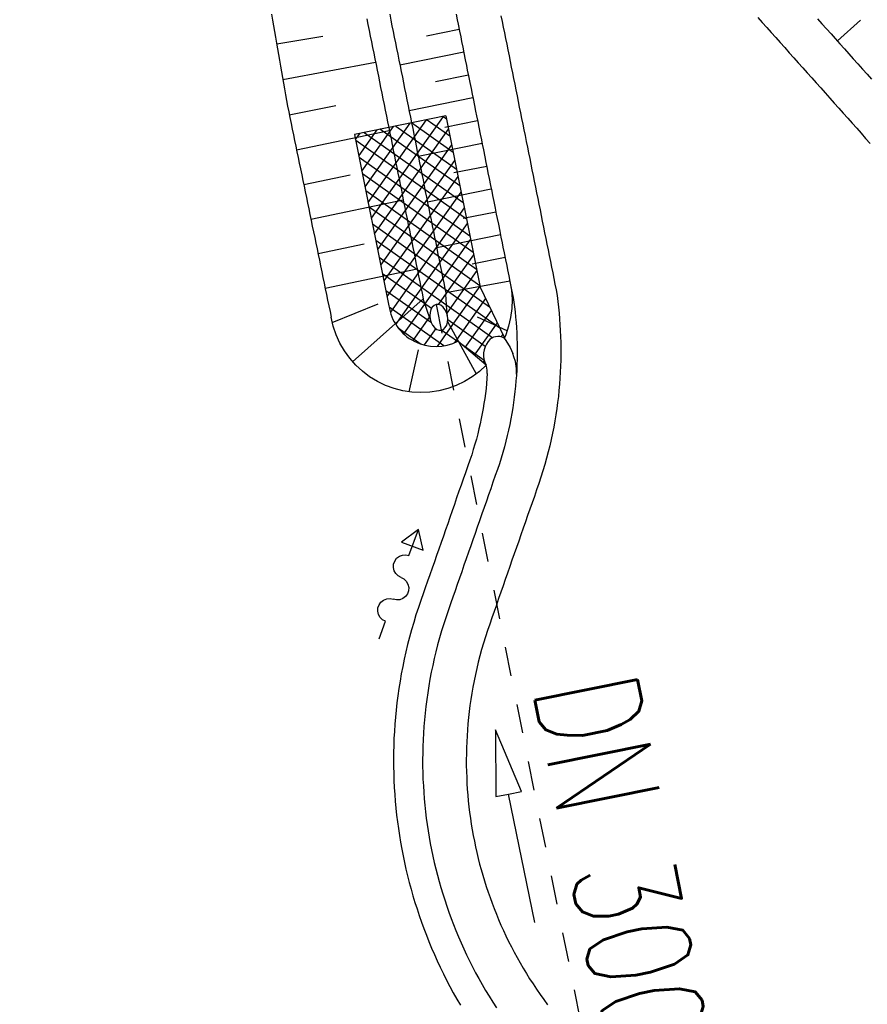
# Model space of a CAD drawing. Extents: x 447827 to 448299, y 438389 to 439851.
# Tile 40 of 116: x 447982 to 447997, y 439107 to 439124. Entities that reach past the tile are written whole.
import ezdxf

# ---------------------------------------------------------------- set-up
doc = ezdxf.new("R2010")
doc.units = 0
doc.header["$LTSCALE"] = 2
doc.header["$MEASUREMENT"] = 0
doc.linetypes.add('AUSGEZOGEN', pattern=[0])
doc.linetypes.add('STRICHLINIEX2', pattern=[0.5, 0.25, -0.25])
for name, color, linetype in [('DB-Weg-Boeschungen', 15, 'CONTINUOUS'), ('DB-Wege', 15, 'CONTINUOUS'), ('FBRTOP', 250, 'AUSGEZOGEN')]:
    doc.layers.add(name, color=color, linetype=linetype)
doc.styles.add('ROMANS', font='romans.shx', dxfattribs={"width": 0.8})

msp = doc.modelspace()

# ---------------------------------------------------------------- linework, layer by layer
at = {"layer": 'DB-Weg-Boeschungen', "linetype": 'Continuous'}
for p, q in [((447986.521, 439124.056), (447986.538, 439123.957)), ((447988.55, 439124.056), (447988.569, 439123.958)), ((447986.538, 439123.957), (447986.555, 439123.859)), ((447988.158, 439123.977), (447988.177, 439123.879)), ((447988.569, 439123.958), (447988.589, 439123.86)), ((447996.235, 439123.6), (447996.632, 439123.958)), ((447986.555, 439123.859), (447986.572, 439123.76)), ((447986.572, 439123.76), (447986.589, 439123.662)), ((447988.177, 439123.879), (447988.197, 439123.781)), ((447988.197, 439123.781), (447988.217, 439123.683)), ((447988.589, 439123.86), (447988.609, 439123.762)), ((447988.609, 439123.762), (447988.629, 439123.664)), ((447989.742, 439123.795), (447989.18, 439123.682)), ((447986.589, 439123.662), (447986.607, 439123.563)), ((447986.607, 439123.563), (447986.624, 439123.464)), ((447986.609, 439123.547), (447987.399, 439123.683)), ((447988.217, 439123.683), (447988.236, 439123.585)), ((447988.236, 439123.585), (447988.256, 439123.487)), ((447988.629, 439123.664), (447988.648, 439123.566)), ((447988.648, 439123.566), (447988.668, 439123.468)), ((447986.624, 439123.464), (447986.641, 439123.366)), ((447988.256, 439123.487), (447988.276, 439123.389)), ((447988.276, 439123.389), (447988.296, 439123.291)), ((447988.668, 439123.468), (447988.688, 439123.37)), ((447989.821, 439123.404), (447988.725, 439123.183)), ((447986.641, 439123.366), (447986.658, 439123.267)), ((447986.658, 439123.267), (447986.675, 439123.169)), ((447986.715, 439122.94), (447988.307, 439123.234)), ((447988.296, 439123.291), (447988.315, 439123.193)), ((447988.688, 439123.37), (447988.708, 439123.272)), ((447988.708, 439123.272), (447988.727, 439123.174)), ((447986.675, 439123.169), (447986.692, 439123.07)), ((447986.692, 439123.07), (447986.709, 439122.972)), ((447988.315, 439123.193), (447988.335, 439123.095)), ((447988.335, 439123.095), (447988.355, 439122.997)), ((447988.727, 439123.174), (447988.747, 439123.076)), ((447988.747, 439123.076), (447988.767, 439122.978)), ((447986.709, 439122.972), (447986.726, 439122.873)), ((447986.726, 439122.873), (447986.744, 439122.775)), ((447988.355, 439122.997), (447988.375, 439122.899)), ((447988.375, 439122.899), (447988.394, 439122.801)), ((447988.767, 439122.978), (447988.787, 439122.88)), ((447988.787, 439122.88), (447988.806, 439122.782)), ((447989.9, 439123.012), (447989.337, 439122.899)), ((447986.744, 439122.775), (447986.761, 439122.676)), ((447988.394, 439122.801), (447988.414, 439122.703)), ((447988.806, 439122.782), (447988.826, 439122.684)), ((447986.761, 439122.676), (447986.778, 439122.577)), ((447986.778, 439122.577), (447986.796, 439122.479)), ((447988.414, 439122.703), (447988.434, 439122.605)), ((447988.434, 439122.605), (447988.454, 439122.507)), ((447988.826, 439122.684), (447988.846, 439122.586)), ((447988.846, 439122.586), (447988.865, 439122.488)), ((447989.979, 439122.621), (447988.883, 439122.4)), ((447986.796, 439122.479), (447986.816, 439122.381)), ((447986.816, 439122.381), (447986.836, 439122.283)), ((447986.826, 439122.334), (447987.625, 439122.492)), ((447988.454, 439122.507), (447988.473, 439122.409)), ((447988.473, 439122.409), (447988.493, 439122.311)), ((447988.865, 439122.488), (447988.885, 439122.39)), ((447988.885, 439122.39), (447988.905, 439122.292)), ((447986.836, 439122.283), (447986.857, 439122.185)), ((447989.513, 439122.312), (447987.944, 439121.996)), ((447988.179, 439120.828), (447989.183, 439122.246)), ((447989.469, 439122.303), (447988.234, 439120.559)), ((447988.493, 439122.311), (447988.513, 439122.213)), ((447988.513, 439122.213), (447988.533, 439122.115)), ((447988.905, 439122.292), (447988.925, 439122.194)), ((447989.192, 439122.247), (447989.581, 439121.971)), ((447989.524, 439122.257), (447989.461, 439122.302)), ((447990.058, 439122.229), (447989.495, 439122.116)), ((447989.513, 439122.312), (447990.105, 439119.371)), ((447986.857, 439122.185), (447986.877, 439122.087)), ((447986.877, 439122.087), (447986.897, 439121.989)), ((447986.951, 439121.731), (447988.543, 439122.064)), ((447988.326, 439122.073), (447988.017, 439121.636)), ((447988.071, 439121.367), (447988.612, 439122.131)), ((447988.114, 439122.03), (447989.811, 439120.828)), ((447988.897, 439122.188), (447988.125, 439121.098)), ((447988.288, 439120.289), (447989.559, 439122.084)), ((447989.754, 439121.114), (447988.383, 439122.085)), ((447988.533, 439122.115), (447988.552, 439122.017)), ((447988.653, 439122.139), (447989.696, 439121.4)), ((447989.639, 439121.686), (447988.922, 439122.193)), ((447988.925, 439122.194), (447988.944, 439122.096)), ((447988.944, 439122.096), (447988.964, 439121.998)), ((447986.897, 439121.989), (447986.917, 439121.891)), ((447986.917, 439121.891), (447986.938, 439121.794)), ((447987.944, 439121.996), (447988.536, 439119.055)), ((447987.962, 439121.906), (447988.04, 439122.015)), ((447989.869, 439120.542), (447987.966, 439121.89)), ((447988.552, 439122.017), (447988.572, 439121.919)), ((447988.572, 439121.919), (447988.592, 439121.821)), ((447988.964, 439121.998), (447988.984, 439121.899)), ((447988.984, 439121.899), (447989.004, 439121.801)), ((447986.938, 439121.794), (447986.958, 439121.696)), ((447986.958, 439121.696), (447986.978, 439121.598)), ((447989.613, 439121.814), (447988.342, 439120.02)), ((447988.592, 439121.821), (447988.611, 439121.723)), ((447988.611, 439121.723), (447988.631, 439121.624)), ((447989.004, 439121.801), (447989.023, 439121.703)), ((447989.023, 439121.703), (447989.043, 439121.605)), ((447990.136, 439121.838), (447989.041, 439121.617)), ((447986.978, 439121.598), (447986.998, 439121.5)), ((447988.023, 439121.604), (447989.927, 439120.257)), ((447988.396, 439119.75), (447989.667, 439121.545)), ((447988.631, 439121.624), (447988.651, 439121.526)), ((447988.651, 439121.526), (447988.671, 439121.428)), ((447989.043, 439121.605), (447989.063, 439121.507)), ((447986.998, 439121.5), (447987.019, 439121.402)), ((447987.019, 439121.402), (447987.039, 439121.304)), ((447988.671, 439121.428), (447988.69, 439121.33)), ((447989.063, 439121.507), (447989.083, 439121.409)), ((447989.083, 439121.409), (447989.102, 439121.311)), ((447990.215, 439121.446), (447989.653, 439121.333)), ((447987.039, 439121.304), (447987.059, 439121.206)), ((447987.059, 439121.206), (447987.079, 439121.108)), ((447987.073, 439121.137), (447987.868, 439121.303)), ((447989.984, 439119.971), (447988.081, 439121.319)), ((447989.721, 439121.275), (447988.451, 439119.481)), ((447988.69, 439121.33), (447988.71, 439121.232)), ((447988.71, 439121.232), (447988.73, 439121.134)), ((447989.102, 439121.311), (447989.122, 439121.213)), ((447989.122, 439121.213), (447989.142, 439121.115)), ((447987.079, 439121.108), (447987.1, 439121.01)), ((447988.138, 439121.033), (447990.042, 439119.685)), ((447988.73, 439121.134), (447988.75, 439121.036)), ((447988.75, 439121.036), (447988.769, 439120.938)), ((447989.142, 439121.115), (447989.161, 439121.017)), ((447989.161, 439121.017), (447989.181, 439120.919)), ((447990.294, 439121.055), (447989.198, 439120.834)), ((447987.1, 439121.01), (447987.12, 439120.912)), ((447987.12, 439120.912), (447987.14, 439120.814)), ((447987.196, 439120.543), (447988.782, 439120.875)), ((447988.505, 439119.211), (447989.776, 439121.006)), ((447988.769, 439120.938), (447988.789, 439120.84)), ((447989.181, 439120.919), (447989.201, 439120.821)), ((447987.14, 439120.814), (447987.16, 439120.716)), ((447987.16, 439120.716), (447987.181, 439120.618)), ((447990.099, 439119.399), (447988.196, 439120.747)), ((447989.83, 439120.736), (447988.561, 439118.944)), ((447988.789, 439120.84), (447988.809, 439120.742)), ((447988.809, 439120.742), (447988.829, 439120.644)), ((447989.201, 439120.821), (447989.221, 439120.723)), ((447989.221, 439120.723), (447989.24, 439120.625)), ((447987.181, 439120.618), (447987.201, 439120.52)), ((447987.201, 439120.52), (447987.221, 439120.423)), ((447988.829, 439120.644), (447988.848, 439120.546)), ((447988.848, 439120.546), (447988.868, 439120.448)), ((447989.24, 439120.625), (447989.26, 439120.527)), ((447989.26, 439120.527), (447989.28, 439120.429)), ((447990.373, 439120.663), (447989.81, 439120.55)), ((447987.221, 439120.423), (447987.241, 439120.325)), ((447988.253, 439120.461), (447990.264, 439119.038)), ((447988.657, 439118.733), (447989.884, 439120.467)), ((447988.868, 439120.448), (447988.888, 439120.35)), ((447988.888, 439120.35), (447988.907, 439120.252)), ((447989.28, 439120.429), (447989.3, 439120.331)), ((447987.241, 439120.325), (447987.262, 439120.227)), ((447987.262, 439120.227), (447987.282, 439120.129)), ((447990.44, 439118.668), (447988.311, 439120.175)), ((447989.938, 439120.197), (447988.789, 439118.574)), ((447988.907, 439120.252), (447988.927, 439120.154)), ((447989.3, 439120.331), (447989.319, 439120.233)), ((447989.319, 439120.233), (447989.339, 439120.135)), ((447990.452, 439120.272), (447989.356, 439120.051)), ((447987.282, 439120.129), (447987.302, 439120.031)), ((447987.302, 439120.031), (447987.322, 439119.933)), ((447987.319, 439119.949), (447988.11, 439120.115)), ((447988.927, 439120.154), (447988.947, 439120.056)), ((447988.947, 439120.056), (447988.967, 439119.958)), ((447989.339, 439120.135), (447989.359, 439120.037)), ((447989.359, 439120.037), (447989.378, 439119.939)), ((447987.322, 439119.933), (447987.343, 439119.835)), ((447987.343, 439119.835), (447987.363, 439119.737)), ((447988.368, 439119.89), (447990.321, 439118.507)), ((447988.967, 439119.958), (447988.986, 439119.86)), ((447988.986, 439119.86), (447989.006, 439119.762)), ((447989.378, 439119.939), (447989.398, 439119.841)), ((447989.389, 439119.076), (447989.993, 439119.928)), ((447989.398, 439119.841), (447989.418, 439119.743)), ((447990.531, 439119.88), (447989.968, 439119.767)), ((447987.363, 439119.737), (447987.383, 439119.639)), ((447987.442, 439119.355), (447989.021, 439119.686)), ((447989.006, 439119.762), (447989.026, 439119.664)), ((447989.026, 439119.664), (447989.046, 439119.566)), ((447989.418, 439119.743), (447989.438, 439119.645)), ((447987.383, 439119.639), (447987.403, 439119.541)), ((447987.403, 439119.541), (447987.424, 439119.443)), ((447989.267, 439119.008), (447988.426, 439119.604)), ((447989.046, 439119.566), (447989.065, 439119.468)), ((447989.438, 439119.645), (447989.457, 439119.547)), ((447989.457, 439119.547), (447989.477, 439119.449)), ((447990.047, 439119.659), (447989.528, 439118.925)), ((447987.424, 439119.443), (447987.444, 439119.345)), ((447987.444, 439119.345), (447987.464, 439119.247)), ((447989.065, 439119.468), (447989.085, 439119.37)), ((447989.085, 439119.37), (447989.105, 439119.272)), ((447989.477, 439119.449), (447989.497, 439119.351)), ((447989.497, 439119.351), (447989.517, 439119.253)), ((447990.612, 439119.477), (447989.511, 439119.279)), ((447989.526, 439118.577), (447990.101, 439119.389)), ((447990.105, 439119.371), (447990.518, 439118.503)), ((447990.612, 439119.473), (447990.639, 439119.32)), ((447987.464, 439119.247), (447987.484, 439119.149)), ((447989.125, 439119.174), (447987.913, 439118.093)), ((447988.483, 439119.318), (447989.265, 439118.765)), ((447989.105, 439119.272), (447989.125, 439119.174)), ((447989.245, 439118.826), (447989.125, 439119.174)), ((447989.539, 439118.886), (447989.516, 439119.255)), ((447990.197, 439119.178), (447989.694, 439118.467)), ((447990.639, 439119.32), (447990.65, 439119.164)), ((447990.65, 439119.164), (447990.646, 439119.008)), ((447987.484, 439119.149), (447987.505, 439119.052)), ((447987.505, 439119.052), (447987.525, 439118.954)), ((447987.563, 439118.77), (447988.353, 439119.089)), ((447989.477, 439118.369), (447988.541, 439119.032)), ((447989.257, 439118.991), (447989.243, 439118.94)), ((447989.281, 439119.032), (447989.257, 439118.991)), ((447989.312, 439119.061), (447989.281, 439119.032)), ((447989.348, 439119.076), (447989.312, 439119.061)), ((447989.388, 439119.076), (447989.348, 439119.076)), ((447989.38, 439119.085), (447989.385, 439119.076)), ((447989.428, 439119.062), (447989.388, 439119.076)), ((447989.465, 439119.033), (447989.428, 439119.062)), ((447989.498, 439118.992), (447989.465, 439119.033)), ((447989.523, 439118.941), (447989.498, 439118.992)), ((447990.646, 439119.008), (447990.626, 439118.854)), ((447987.525, 439118.954), (447987.545, 439118.856)), ((447987.58, 439118.704), (447987.545, 439118.856)), ((447988.952, 439118.458), (447989.241, 439118.866)), ((447989.243, 439118.94), (447989.239, 439118.884)), ((447989.239, 439118.884), (447989.245, 439118.826)), ((447989.245, 439118.826), (447989.262, 439118.77)), ((447989.54, 439118.885), (447989.523, 439118.941)), ((447989.546, 439118.827), (447989.54, 439118.885)), ((447989.542, 439118.771), (447989.546, 439118.827)), ((447989.848, 439118.34), (447990.295, 439118.971)), ((447990.567, 439118.622), (447990.055, 439118.856)), ((447990.626, 439118.854), (447990.591, 439118.702)), ((447987.63, 439118.556), (447987.58, 439118.704)), ((447988.697, 439118.677), (447989.092, 439118.397)), ((447989.342, 439118.662), (447989.144, 439118.383)), ((447989.262, 439118.77), (447989.287, 439118.72)), ((447989.287, 439118.72), (447989.32, 439118.679)), ((447989.32, 439118.679), (447989.357, 439118.65)), ((447989.357, 439118.65), (447989.397, 439118.635)), ((447989.437, 439118.635), (447989.473, 439118.65)), ((447989.473, 439118.65), (447989.504, 439118.68)), ((447989.504, 439118.68), (447989.528, 439118.721)), ((447989.528, 439118.721), (447989.542, 439118.771)), ((447989.543, 439118.786), (447990.034, 439117.884)), ((447990.191, 439118.354), (447989.545, 439118.811)), ((447990.394, 439118.764), (447990.001, 439118.209)), ((447990.591, 439118.702), (447990.542, 439118.554)), ((447987.694, 439118.414), (447987.63, 439118.556)), ((447989.371, 439118.358), (447989.526, 439118.577)), ((447989.397, 439118.635), (447989.437, 439118.635)), ((447989.444, 439118.638), (447989.581, 439118.541)), ((447989.581, 439118.541), (447989.714, 439118.447)), ((447990.465, 439118.519), (447990.493, 439118.557)), ((447990.515, 439118.497), (447990.546, 439118.456)), ((447990.542, 439118.554), (447990.518, 439118.503)), ((447987.772, 439118.279), (447987.694, 439118.414)), ((447989.694, 439118.467), (447989.663, 439118.424)), ((447990.205, 439118.035), (447989.721, 439118.449)), ((447989.77, 439118.407), (447990.173, 439118.122)), ((447990.546, 439118.456), (447990.617, 439118.337)), ((447990.617, 439118.337), (447990.661, 439118.238)), ((447987.863, 439118.153), (447987.772, 439118.279)), ((447987.966, 439118.036), (447987.863, 439118.153)), ((447988.883, 439117.577), (447989.042, 439118.296)), ((447990.683, 439118.18), (447990.661, 439118.238)), ((447990.708, 439118.098), (447990.683, 439118.18)), ((447988.08, 439117.93), (447987.966, 439118.036)), ((447990.205, 439118.035), (447990.09, 439117.929)), ((447990.153, 439118.078), (447990.175, 439118.109)), ((447990.219, 439117.989), (447990.205, 439118.035)), ((447990.225, 439117.941), (447990.219, 439117.989)), ((447990.726, 439117.977), (447990.708, 439118.098)), ((447990.725, 439117.878), (447990.726, 439117.977)), ((447988.205, 439117.836), (447988.08, 439117.93)), ((447988.338, 439117.755), (447988.205, 439117.836)), ((447989.966, 439117.835), (447989.833, 439117.754)), ((447990.09, 439117.929), (447989.966, 439117.835)), ((447990.219, 439117.808), (447990.211, 439117.723)), ((447990.225, 439117.893), (447990.219, 439117.808)), ((447990.225, 439117.893), (447990.225, 439117.941)), ((447988.478, 439117.687), (447988.338, 439117.755)), ((447988.624, 439117.634), (447988.478, 439117.687)), ((447989.692, 439117.686), (447989.546, 439117.633)), ((447989.833, 439117.754), (447989.692, 439117.686)), ((447990.203, 439117.637), (447990.192, 439117.551)), ((447990.211, 439117.723), (447990.203, 439117.637)), ((447988.775, 439117.595), (447988.624, 439117.634)), ((447988.929, 439117.572), (447988.775, 439117.595)), ((447989.085, 439117.564), (447988.929, 439117.572)), ((447989.241, 439117.572), (447989.085, 439117.564)), ((447989.395, 439117.595), (447989.241, 439117.572)), ((447989.546, 439117.633), (447989.395, 439117.595)), ((447990.181, 439117.465), (447990.168, 439117.379)), ((447990.192, 439117.551), (447990.181, 439117.465)), ((447990.168, 439117.379), (447990.153, 439117.292)), ((447990.138, 439117.205), (447990.121, 439117.118)), ((447990.153, 439117.292), (447990.138, 439117.205)), ((447990.102, 439117.03), (447990.082, 439116.942)), ((447990.121, 439117.118), (447990.102, 439117.03)), ((447990.06, 439116.854), (447990.037, 439116.766)), ((447990.082, 439116.942), (447990.06, 439116.854)), ((447990.012, 439116.677), (447989.985, 439116.588)), ((447990.037, 439116.766), (447990.012, 439116.677)), ((447989.957, 439116.498), (447989.926, 439116.405)), ((447989.985, 439116.588), (447989.957, 439116.498)), ((447989.891, 439116.305), (447989.851, 439116.19)), ((447989.926, 439116.405), (447989.891, 439116.305)), ((447989.851, 439116.19), (447989.811, 439116.076)), ((447989.776, 439115.976), (447989.739, 439115.87)), ((447989.811, 439116.076), (447989.776, 439115.976)), ((447989.739, 439115.87), (447989.699, 439115.756)), ((447989.66, 439115.645), (447989.621, 439115.533)), ((447989.699, 439115.756), (447989.66, 439115.645)), ((447989.621, 439115.533), (447989.583, 439115.423)), ((447989.545, 439115.314), (447989.507, 439115.207)), ((447989.583, 439115.423), (447989.545, 439115.314)), ((447989.042, 439115.216), (447988.75, 439114.995)), ((447988.88, 439114.768), (447989.042, 439115.216)), ((447989.122, 439114.861), (447989.042, 439115.216)), ((447989.471, 439115.103), (447989.431, 439114.989)), ((447989.507, 439115.207), (447989.471, 439115.103)), ((447988.75, 439114.995), (447989.122, 439114.861)), ((447989.431, 439114.989), (447989.392, 439114.877)), ((447988.715, 439114.755), (447988.768, 439114.775)), ((447988.768, 439114.775), (447988.824, 439114.78)), ((447988.824, 439114.78), (447988.88, 439114.768)), ((447989.354, 439114.769), (447989.316, 439114.659)), ((447989.392, 439114.877), (447989.354, 439114.769)), ((447988.613, 439114.564), (447988.616, 439114.62)), ((447988.616, 439114.62), (447988.636, 439114.674)), ((447988.636, 439114.674), (447988.669, 439114.72)), ((447988.669, 439114.72), (447988.715, 439114.755)), ((447989.316, 439114.659), (447989.277, 439114.549)), ((447988.626, 439114.508), (447988.613, 439114.564)), ((447988.654, 439114.458), (447988.626, 439114.508)), ((447988.694, 439114.419), (447988.654, 439114.458)), ((447989.239, 439114.439), (447989.2, 439114.327)), ((447989.277, 439114.549), (447989.239, 439114.439)), ((447988.745, 439114.392), (447988.694, 439114.419)), ((447988.745, 439114.392), (447988.795, 439114.366)), ((447988.795, 439114.366), (447988.835, 439114.326)), ((447988.835, 439114.326), (447988.863, 439114.277)), ((447988.863, 439114.277), (447988.876, 439114.222)), ((447989.2, 439114.327), (447989.16, 439114.214)), ((447988.854, 439114.112), (447988.821, 439114.066)), ((447988.873, 439114.165), (447988.854, 439114.112)), ((447988.876, 439114.222), (447988.873, 439114.165)), ((447989.13, 439114.126), (447989.085, 439113.998)), ((447989.16, 439114.214), (447989.13, 439114.126)), ((447988.347, 439113.868), (447988.366, 439113.922)), ((447988.366, 439113.922), (447988.4, 439113.968)), ((447988.4, 439113.968), (447988.445, 439114.003)), ((447988.445, 439114.003), (447988.498, 439114.023)), ((447988.498, 439114.023), (447988.555, 439114.028)), ((447988.555, 439114.028), (447988.611, 439114.017)), ((447988.667, 439114.005), (447988.611, 439114.017)), ((447988.723, 439114.01), (447988.667, 439114.005)), ((447988.776, 439114.031), (447988.723, 439114.01)), ((447988.821, 439114.066), (447988.776, 439114.031)), ((447989.085, 439113.998), (447989.043, 439113.876)), ((447988.343, 439113.811), (447988.347, 439113.868)), ((447988.356, 439113.756), (447988.343, 439113.811)), ((447988.384, 439113.706), (447988.356, 439113.756)), ((447989.001, 439113.749), (447988.962, 439113.62)), ((447989.043, 439113.876), (447989.001, 439113.749)), ((447988.471, 439113.637), (447988.362, 439113.335)), ((447988.425, 439113.666), (447988.384, 439113.706)), ((447988.475, 439113.639), (447988.425, 439113.666)), ((447988.962, 439113.62), (447988.925, 439113.493)), ((447988.925, 439113.493), (447988.89, 439113.366)), ((447988.89, 439113.366), (447988.857, 439113.239)), ((447988.827, 439113.113), (447988.799, 439112.987)), ((447988.857, 439113.239), (447988.827, 439113.113)), ((447988.799, 439112.987), (447988.773, 439112.861)), ((447988.749, 439112.736), (447988.727, 439112.611)), ((447988.773, 439112.861), (447988.749, 439112.736)), ((447988.727, 439112.611), (447988.708, 439112.487)), ((447988.708, 439112.487), (447988.69, 439112.363)), ((447988.674, 439112.24), (447988.66, 439112.117)), ((447988.69, 439112.363), (447988.674, 439112.24)), ((447988.66, 439112.117), (447988.648, 439111.994)), ((447988.648, 439111.994), (447988.638, 439111.872)), ((447988.63, 439111.75), (447988.623, 439111.629)), ((447988.638, 439111.872), (447988.63, 439111.75)), ((447990.365, 439111.777), (447990.37, 439110.63)), ((447990.81, 439110.72), (447990.365, 439111.777)), ((447988.623, 439111.629), (447988.619, 439111.507)), ((447988.616, 439111.387), (447988.615, 439111.267)), ((447988.619, 439111.507), (447988.616, 439111.387)), ((447988.615, 439111.267), (447988.615, 439111.146)), ((447988.615, 439111.146), (447988.618, 439111.026)), ((447988.618, 439111.026), (447988.622, 439110.907)), ((447988.622, 439110.907), (447988.628, 439110.788)), ((447988.628, 439110.788), (447988.635, 439110.669)), ((447990.59, 439110.675), (447990.81, 439110.72)), ((447988.635, 439110.669), (447988.644, 439110.551)), ((447988.644, 439110.551), (447988.655, 439110.433)), ((447990.37, 439110.63), (447990.59, 439110.675)), ((447991.04, 439108.47), (447990.59, 439110.675)), ((447988.655, 439110.433), (447988.668, 439110.315)), ((447988.668, 439110.315), (447988.682, 439110.198)), ((447988.682, 439110.198), (447988.698, 439110.081)), ((447988.698, 439110.081), (447988.716, 439109.965)), ((447988.716, 439109.965), (447988.735, 439109.848)), ((447988.735, 439109.848), (447988.756, 439109.731)), ((447988.756, 439109.731), (447988.779, 439109.616)), ((447988.779, 439109.616), (447988.803, 439109.501)), ((447988.803, 439109.501), (447988.828, 439109.386)), ((447988.828, 439109.386), (447988.856, 439109.272)), ((447988.856, 439109.272), (447988.885, 439109.157)), ((447988.885, 439109.157), (447988.916, 439109.042)), ((447988.916, 439109.042), (447988.948, 439108.929)), ((447988.948, 439108.929), (447988.983, 439108.816)), ((447988.983, 439108.816), (447989.019, 439108.702)), ((447989.019, 439108.702), (447989.056, 439108.59)), ((447989.056, 439108.59), (447989.095, 439108.478)), ((447989.095, 439108.478), (447989.136, 439108.366)), ((447989.136, 439108.366), (447989.179, 439108.254)), ((447989.179, 439108.254), (447989.223, 439108.143)), ((447989.223, 439108.143), (447989.269, 439108.032)), ((447989.269, 439108.032), (447989.317, 439107.921)), ((447989.317, 439107.921), (447989.366, 439107.811)), ((447989.366, 439107.811), (447989.418, 439107.701)), ((447989.418, 439107.701), (447989.471, 439107.591)), ((447989.471, 439107.591), (447989.526, 439107.482)), ((447989.526, 439107.482), (447989.583, 439107.374)), ((447989.583, 439107.374), (447989.642, 439107.265)), ((447989.642, 439107.265), (447989.703, 439107.157)), ((447989.703, 439107.157), (447989.765, 439107.049))]:
    msp.add_line(p, q, dxfattribs=at)
at = {"layer": 'DB-Weg-Boeschungen', "linetype": 'STRICHLINIEX2'}
msp.add_line((447989.348, 439119.076), (447992.546, 439103.19), dxfattribs=at)
at = {"layer": 'DB-Weg-Boeschungen', "linetype": 'Continuous'}
for centre, major_axis, start_param, end_param in [((447989.342, 439119.17), (-0.576, 0.576), 0.927253, 2.839482), ((447990.407, 439118.324), (-0.144, 0.144), -1.347402, 0.161287), ((447990.536, 439118.211), (-0.266, 0.266), 0.118931, 1.274119)]:
    msp.add_ellipse(centre, major_axis=major_axis, ratio=1, start_param=start_param, end_param=end_param, dxfattribs=at)
at = {"layer": 'DB-Wege', "linetype": 'Continuous'}
for p, q in [((447989.689, 439124.058), (447989.709, 439123.962)), ((447989.709, 439123.962), (447989.724, 439123.885)), ((447990.46, 439124.033), (447990.479, 439123.935)), ((447990.479, 439123.935), (447990.499, 439123.837)), ((447994.87, 439124.003), (447994.947, 439123.916)), ((447994.947, 439123.916), (447995.024, 439123.83)), ((447995.895, 439123.98), (447995.971, 439123.895)), ((447995.971, 439123.895), (447996.049, 439123.808)), ((447989.724, 439123.885), (447989.748, 439123.765)), ((447989.748, 439123.765), (447989.768, 439123.667)), ((447990.499, 439123.837), (447990.519, 439123.739)), ((447990.519, 439123.739), (447990.538, 439123.641)), ((447995.024, 439123.83), (447995.101, 439123.743)), ((447995.101, 439123.743), (447995.178, 439123.657)), ((447996.049, 439123.808), (447996.127, 439123.72)), ((447996.127, 439123.72), (447996.199, 439123.64)), ((447989.768, 439123.667), (447989.783, 439123.591)), ((447989.783, 439123.591), (447989.803, 439123.493)), ((447990.538, 439123.641), (447990.558, 439123.543)), ((447995.178, 439123.657), (447995.256, 439123.57)), ((447995.256, 439123.57), (447995.333, 439123.484)), ((447996.199, 439123.64), (447996.278, 439123.551)), ((447996.278, 439123.551), (447996.356, 439123.464)), ((447989.803, 439123.493), (447989.823, 439123.395)), ((447989.823, 439123.395), (447989.847, 439123.276)), ((447990.558, 439123.543), (447990.578, 439123.445)), ((447990.578, 439123.445), (447990.598, 439123.346)), ((447995.333, 439123.484), (447995.41, 439123.397)), ((447995.41, 439123.397), (447995.487, 439123.311)), ((447996.356, 439123.464), (447996.433, 439123.377)), ((447989.847, 439123.276), (447989.867, 439123.178)), ((447990.598, 439123.346), (447990.617, 439123.248)), ((447990.617, 439123.248), (447990.637, 439123.15)), ((447995.487, 439123.311), (447995.564, 439123.224)), ((447995.564, 439123.224), (447995.641, 439123.138)), ((447996.433, 439123.377), (447996.509, 439123.292)), ((447996.509, 439123.292), (447996.587, 439123.205)), ((447989.867, 439123.178), (447989.882, 439123.1)), ((447989.882, 439123.1), (447989.902, 439123.002)), ((447990.637, 439123.15), (447990.657, 439123.052)), ((447990.657, 439123.052), (447990.677, 439122.954)), ((447995.641, 439123.138), (447995.718, 439123.051)), ((447995.718, 439123.051), (447995.796, 439122.965)), ((447996.587, 439123.205), (447996.666, 439123.115)), ((447996.666, 439123.115), (447996.745, 439123.027)), ((447989.902, 439123.002), (447989.926, 439122.884)), ((447989.926, 439122.884), (447989.946, 439122.785)), ((447990.677, 439122.954), (447990.696, 439122.856)), ((447995.796, 439122.965), (447995.873, 439122.878)), ((447995.873, 439122.878), (447995.95, 439122.792)), ((447996.745, 439123.027), (447996.82, 439122.944)), ((447989.946, 439122.785), (447989.965, 439122.688)), ((447990.696, 439122.856), (447990.716, 439122.758)), ((447990.716, 439122.758), (447990.736, 439122.66)), ((447995.95, 439122.792), (447996.027, 439122.706)), ((447996.027, 439122.706), (447996.104, 439122.619)), ((447989.965, 439122.688), (447989.981, 439122.61)), ((447989.981, 439122.61), (447990.005, 439122.49)), ((447990.736, 439122.66), (447990.756, 439122.562)), ((447990.756, 439122.562), (447990.775, 439122.464)), ((447996.104, 439122.619), (447996.181, 439122.533)), ((447990.005, 439122.49), (447990.025, 439122.392)), ((447990.025, 439122.392), (447990.04, 439122.316)), ((447990.775, 439122.464), (447990.795, 439122.366)), ((447990.795, 439122.366), (447990.815, 439122.268)), ((447996.181, 439122.533), (447996.259, 439122.446)), ((447996.259, 439122.446), (447996.336, 439122.36)), ((447990.04, 439122.316), (447990.06, 439122.218)), ((447990.06, 439122.218), (447990.08, 439122.12)), ((447990.815, 439122.268), (447990.835, 439122.17)), ((447996.336, 439122.36), (447996.413, 439122.273)), ((447996.413, 439122.273), (447996.49, 439122.187)), ((447990.08, 439122.12), (447990.104, 439122)), ((447990.835, 439122.17), (447990.854, 439122.072)), ((447990.854, 439122.072), (447990.874, 439121.974)), ((447996.49, 439122.187), (447996.567, 439122.1)), ((447996.567, 439122.1), (447996.644, 439122.014)), ((447990.104, 439122), (447990.124, 439121.902)), ((447990.124, 439121.902), (447990.139, 439121.826)), ((447990.874, 439121.974), (447990.894, 439121.876)), ((447990.894, 439121.876), (447990.913, 439121.778)), ((447996.644, 439122.014), (447996.721, 439121.927)), ((447996.721, 439121.927), (447996.799, 439121.841)), ((447990.139, 439121.826), (447990.158, 439121.728)), ((447990.158, 439121.728), (447990.183, 439121.608)), ((447990.913, 439121.778), (447990.933, 439121.68)), ((447990.183, 439121.608), (447990.202, 439121.511)), ((447990.933, 439121.68), (447990.953, 439121.582)), ((447990.953, 439121.582), (447990.973, 439121.484)), ((447990.202, 439121.511), (447990.222, 439121.411)), ((447990.222, 439121.411), (447990.237, 439121.336)), ((447990.973, 439121.484), (447990.992, 439121.386)), ((447990.992, 439121.386), (447991.012, 439121.288)), ((447990.237, 439121.336), (447990.257, 439121.238)), ((447990.257, 439121.238), (447990.281, 439121.117)), ((447991.012, 439121.288), (447991.032, 439121.19)), ((447991.032, 439121.19), (447991.052, 439121.092)), ((447990.281, 439121.117), (447990.301, 439121.02)), ((447990.301, 439121.02), (447990.316, 439120.944)), ((447991.052, 439121.092), (447991.071, 439120.994)), ((447990.316, 439120.944), (447990.336, 439120.846)), ((447990.336, 439120.846), (447990.36, 439120.727)), ((447991.071, 439120.994), (447991.091, 439120.896)), ((447991.091, 439120.896), (447991.111, 439120.798)), ((447990.36, 439120.727), (447990.38, 439120.628)), ((447991.111, 439120.798), (447991.131, 439120.7)), ((447991.131, 439120.7), (447991.15, 439120.602)), ((447990.38, 439120.628), (447990.395, 439120.552)), ((447990.395, 439120.552), (447990.415, 439120.454)), ((447991.15, 439120.602), (447991.17, 439120.504)), ((447990.415, 439120.454), (447990.439, 439120.334)), ((447991.17, 439120.504), (447991.19, 439120.406)), ((447991.19, 439120.406), (447991.21, 439120.307)), ((447990.439, 439120.334), (447990.459, 439120.234)), ((447990.459, 439120.234), (447990.479, 439120.136)), ((447991.21, 439120.307), (447991.229, 439120.209)), ((447991.229, 439120.209), (447991.249, 439120.111)), ((447990.479, 439120.136), (447990.494, 439120.061)), ((447990.494, 439120.061), (447990.514, 439119.963)), ((447991.249, 439120.111), (447991.269, 439120.013)), ((447991.269, 439120.013), (447991.288, 439119.915)), ((447990.514, 439119.963), (447990.538, 439119.842)), ((447990.538, 439119.842), (447990.558, 439119.744)), ((447991.288, 439119.915), (447991.308, 439119.817)), ((447990.558, 439119.744), (447990.573, 439119.669)), ((447990.573, 439119.669), (447990.593, 439119.571)), ((447991.308, 439119.817), (447991.328, 439119.719)), ((447991.328, 439119.719), (447991.348, 439119.621)), ((447990.593, 439119.571), (447990.612, 439119.473)), ((447991.348, 439119.621), (447991.367, 439119.523)), ((447991.367, 439119.523), (447991.387, 439119.425)), ((447990.612, 439119.473), (447990.636, 439119.355)), ((447990.636, 439119.355), (447990.651, 439119.279)), ((447991.387, 439119.425), (447991.406, 439119.327)), ((447991.406, 439119.327), (447991.423, 439119.228)), ((447990.651, 439119.279), (447990.668, 439119.194)), ((447990.668, 439119.194), (447990.681, 439119.119)), ((447991.423, 439119.228), (447991.436, 439119.129)), ((447990.681, 439119.119), (447990.691, 439119.037)), ((447990.691, 439119.037), (447990.702, 439118.948)), ((447991.436, 439119.129), (447991.447, 439119.029)), ((447991.447, 439119.029), (447991.457, 439118.929)), ((447990.702, 439118.948), (447990.711, 439118.859)), ((447990.711, 439118.859), (447990.718, 439118.77)), ((447991.457, 439118.929), (447991.466, 439118.829)), ((447991.466, 439118.829), (447991.473, 439118.728)), ((447990.718, 439118.77), (447990.725, 439118.68)), ((447990.725, 439118.68), (447990.73, 439118.59)), ((447991.473, 439118.728), (447991.479, 439118.628)), ((447990.73, 439118.59), (447990.734, 439118.499)), ((447990.734, 439118.499), (447990.736, 439118.409)), ((447991.479, 439118.628), (447991.483, 439118.526)), ((447991.483, 439118.526), (447991.486, 439118.425)), ((447990.736, 439118.409), (447990.738, 439118.318)), ((447990.738, 439118.318), (447990.738, 439118.227)), ((447991.486, 439118.425), (447991.488, 439118.323)), ((447991.488, 439118.323), (447991.488, 439118.221)), ((447990.738, 439118.227), (447990.736, 439118.136)), ((447991.488, 439118.221), (447991.486, 439118.119)), ((447990.734, 439118.044), (447990.73, 439117.952)), ((447990.736, 439118.136), (447990.734, 439118.044)), ((447991.483, 439118.016), (447991.479, 439117.913)), ((447991.486, 439118.119), (447991.483, 439118.016)), ((447990.724, 439117.86), (447990.717, 439117.768)), ((447990.73, 439117.952), (447990.724, 439117.86)), ((447991.473, 439117.81), (447991.465, 439117.707)), ((447991.479, 439117.913), (447991.473, 439117.81)), ((447990.709, 439117.675), (447990.699, 439117.582)), ((447990.717, 439117.768), (447990.709, 439117.675)), ((447991.465, 439117.707), (447991.456, 439117.603)), ((447990.688, 439117.488), (447990.676, 439117.395)), ((447990.699, 439117.582), (447990.688, 439117.488)), ((447991.445, 439117.499), (447991.432, 439117.394)), ((447991.456, 439117.603), (447991.445, 439117.499)), ((447990.662, 439117.301), (447990.646, 439117.207)), ((447990.676, 439117.395), (447990.662, 439117.301)), ((447991.432, 439117.394), (447991.418, 439117.289)), ((447990.646, 439117.207), (447990.629, 439117.112)), ((447991.403, 439117.184), (447991.385, 439117.079)), ((447991.418, 439117.289), (447991.403, 439117.184)), ((447990.61, 439117.018), (447990.59, 439116.922)), ((447990.629, 439117.112), (447990.61, 439117.018)), ((447991.366, 439116.973), (447991.345, 439116.867)), ((447991.385, 439117.079), (447991.366, 439116.973)), ((447990.568, 439116.827), (447990.544, 439116.731)), ((447990.59, 439116.922), (447990.568, 439116.827)), ((447991.345, 439116.867), (447991.322, 439116.76)), ((447990.519, 439116.635), (447990.492, 439116.538)), ((447990.544, 439116.731), (447990.519, 439116.635)), ((447991.298, 439116.653), (447991.271, 439116.546)), ((447991.322, 439116.76), (447991.298, 439116.653)), ((447990.492, 439116.538), (447990.463, 439116.441)), ((447991.271, 439116.546), (447991.243, 439116.438)), ((447990.432, 439116.344), (447990.399, 439116.245)), ((447990.463, 439116.441), (447990.432, 439116.344)), ((447991.213, 439116.33), (447991.18, 439116.221)), ((447991.243, 439116.438), (447991.213, 439116.33)), ((447990.363, 439116.14), (447990.323, 439116.025)), ((447990.399, 439116.245), (447990.363, 439116.14)), ((447991.18, 439116.221), (447991.146, 439116.112)), ((447990.323, 439116.025), (447990.284, 439115.913)), ((447991.109, 439116.003), (447991.071, 439115.893)), ((447991.146, 439116.112), (447991.109, 439116.003)), ((447990.247, 439115.807), (447990.209, 439115.7)), ((447990.284, 439115.913), (447990.247, 439115.807)), ((447991.033, 439115.784), (447990.995, 439115.674)), ((447991.071, 439115.893), (447991.033, 439115.784)), ((447990.209, 439115.7), (447990.171, 439115.59)), ((447990.995, 439115.674), (447990.956, 439115.564)), ((447990.133, 439115.482), (447990.093, 439115.366)), ((447990.171, 439115.59), (447990.133, 439115.482)), ((447990.918, 439115.454), (447990.88, 439115.345)), ((447990.956, 439115.564), (447990.918, 439115.454)), ((447990.093, 439115.366), (447990.054, 439115.257)), ((447990.88, 439115.345), (447990.841, 439115.235)), ((447990.016, 439115.147), (447989.978, 439115.039)), ((447990.054, 439115.257), (447990.016, 439115.147)), ((447990.803, 439115.125), (447990.764, 439115.016)), ((447990.841, 439115.235), (447990.803, 439115.125)), ((447989.941, 439114.933), (447989.903, 439114.823)), ((447989.978, 439115.039), (447989.941, 439114.933)), ((447990.764, 439115.016), (447990.726, 439114.906)), ((447989.903, 439114.823), (447989.864, 439114.712)), ((447990.688, 439114.796), (447990.649, 439114.686)), ((447990.726, 439114.906), (447990.688, 439114.796)), ((447989.825, 439114.6), (447989.787, 439114.491)), ((447989.864, 439114.712), (447989.825, 439114.6)), ((447990.649, 439114.686), (447990.611, 439114.577)), ((447989.787, 439114.491), (447989.748, 439114.381)), ((447990.573, 439114.467), (447990.534, 439114.357)), ((447990.611, 439114.577), (447990.573, 439114.467)), ((447989.71, 439114.271), (447989.672, 439114.163)), ((447989.748, 439114.381), (447989.71, 439114.271)), ((447990.534, 439114.357), (447990.496, 439114.247)), ((447989.672, 439114.163), (447989.633, 439114.052)), ((447990.458, 439114.138), (447990.419, 439114.028)), ((447990.496, 439114.247), (447990.458, 439114.138)), ((447989.601, 439113.959), (447989.557, 439113.834)), ((447989.633, 439114.052), (447989.601, 439113.959)), ((447990.381, 439113.918), (447990.343, 439113.809)), ((447990.419, 439114.028), (447990.381, 439113.918)), ((447989.557, 439113.834), (447989.517, 439113.718)), ((447990.343, 439113.809), (447990.304, 439113.699)), ((447989.478, 439113.597), (447989.441, 439113.477)), ((447989.517, 439113.718), (447989.478, 439113.597)), ((447990.266, 439113.589), (447990.228, 439113.48)), ((447990.304, 439113.699), (447990.266, 439113.589)), ((447989.441, 439113.477), (447989.406, 439113.357)), ((447990.228, 439113.48), (447990.193, 439113.37)), ((447989.406, 439113.357), (447989.373, 439113.237)), ((447990.159, 439113.262), (447990.128, 439113.153)), ((447990.193, 439113.37), (447990.159, 439113.262)), ((447989.343, 439113.118), (447989.314, 439113)), ((447989.373, 439113.237), (447989.343, 439113.118)), ((447990.128, 439113.153), (447990.098, 439113.045)), ((447989.314, 439113), (447989.288, 439112.881)), ((447990.071, 439112.938), (447990.045, 439112.831)), ((447990.098, 439113.045), (447990.071, 439112.938)), ((447989.263, 439112.764), (447989.241, 439112.646)), ((447989.288, 439112.881), (447989.263, 439112.764)), ((447990.045, 439112.831), (447990.021, 439112.724)), ((447989.241, 439112.646), (447989.22, 439112.529)), ((447989.999, 439112.617), (447989.979, 439112.511)), ((447990.021, 439112.724), (447989.999, 439112.617)), ((447989.202, 439112.413), (447989.185, 439112.296)), ((447989.22, 439112.529), (447989.202, 439112.413)), ((447989.96, 439112.405), (447989.943, 439112.3)), ((447989.979, 439112.511), (447989.96, 439112.405)), ((447989.185, 439112.296), (447989.17, 439112.18)), ((447989.943, 439112.3), (447989.928, 439112.195)), ((447989.157, 439112.064), (447989.146, 439111.949)), ((447989.17, 439112.18), (447989.157, 439112.064)), ((447989.915, 439112.09), (447989.903, 439111.986)), ((447989.928, 439112.195), (447989.915, 439112.09)), ((447989.146, 439111.949), (447989.136, 439111.835)), ((447989.903, 439111.986), (447989.893, 439111.882)), ((447989.129, 439111.72), (447989.123, 439111.606)), ((447989.136, 439111.835), (447989.129, 439111.72)), ((447989.884, 439111.778), (447989.877, 439111.675)), ((447989.893, 439111.882), (447989.884, 439111.778)), ((447989.123, 439111.606), (447989.118, 439111.492)), ((447989.872, 439111.572), (447989.868, 439111.469)), ((447989.877, 439111.675), (447989.872, 439111.572)), ((447989.118, 439111.492), (447989.116, 439111.378)), ((447989.868, 439111.469), (447989.866, 439111.366)), ((447989.116, 439111.378), (447989.115, 439111.266)), ((447989.115, 439111.266), (447989.115, 439111.153)), ((447989.866, 439111.366), (447989.865, 439111.264)), ((447989.865, 439111.264), (447989.865, 439111.162)), ((447989.115, 439111.153), (447989.117, 439111.04)), ((447989.865, 439111.162), (447989.867, 439111.061)), ((447989.867, 439111.061), (447989.871, 439110.959)), ((447989.117, 439111.04), (447989.121, 439110.928)), ((447989.121, 439110.928), (447989.127, 439110.816)), ((447989.871, 439110.959), (447989.876, 439110.858)), ((447989.127, 439110.816), (447989.134, 439110.705)), ((447989.876, 439110.858), (447989.882, 439110.758)), ((447989.882, 439110.758), (447989.89, 439110.657)), ((447989.134, 439110.705), (447989.143, 439110.593)), ((447989.143, 439110.593), (447989.153, 439110.483)), ((447989.89, 439110.657), (447989.899, 439110.557)), ((447989.899, 439110.557), (447989.91, 439110.457)), ((447989.153, 439110.483), (447989.165, 439110.372)), ((447989.165, 439110.372), (447989.178, 439110.262)), ((447989.91, 439110.457), (447989.922, 439110.358)), ((447989.178, 439110.262), (447989.193, 439110.152)), ((447989.922, 439110.358), (447989.935, 439110.258)), ((447989.935, 439110.258), (447989.95, 439110.159)), ((447989.193, 439110.152), (447989.21, 439110.042)), ((447989.21, 439110.042), (447989.228, 439109.933)), ((447989.95, 439110.159), (447989.967, 439110.061)), ((447989.967, 439110.061), (447989.984, 439109.962)), ((447989.228, 439109.933), (447989.247, 439109.824)), ((447989.984, 439109.962), (447990.004, 439109.864)), ((447990.004, 439109.864), (447990.024, 439109.766)), ((447989.247, 439109.824), (447989.269, 439109.715)), ((447989.269, 439109.715), (447989.291, 439109.607)), ((447990.024, 439109.766), (447990.046, 439109.669)), ((447989.291, 439109.607), (447989.315, 439109.499)), ((447990.046, 439109.669), (447990.069, 439109.571)), ((447990.069, 439109.571), (447990.094, 439109.474)), ((447989.315, 439109.499), (447989.341, 439109.391)), ((447989.341, 439109.391), (447989.369, 439109.284)), ((447990.094, 439109.474), (447990.12, 439109.377)), ((447990.12, 439109.377), (447990.148, 439109.281)), ((447989.369, 439109.284), (447989.398, 439109.176)), ((447990.148, 439109.281), (447990.177, 439109.185)), ((447989.398, 439109.176), (447989.428, 439109.07)), ((447989.428, 439109.07), (447989.46, 439108.963)), ((447990.177, 439109.185), (447990.207, 439109.089)), ((447990.207, 439109.089), (447990.239, 439108.993)), ((447989.46, 439108.963), (447989.494, 439108.857)), ((447989.494, 439108.857), (447989.529, 439108.751)), ((447990.239, 439108.993), (447990.272, 439108.898)), ((447990.272, 439108.898), (447990.307, 439108.803)), ((447989.529, 439108.751), (447989.566, 439108.646)), ((447990.307, 439108.803), (447990.343, 439108.708)), ((447990.343, 439108.708), (447990.381, 439108.614)), ((447989.566, 439108.646), (447989.604, 439108.541)), ((447989.604, 439108.541), (447989.644, 439108.436)), ((447990.381, 439108.614), (447990.42, 439108.52)), ((447990.42, 439108.52), (447990.46, 439108.426)), ((447989.644, 439108.436), (447989.686, 439108.331)), ((447990.46, 439108.426), (447990.503, 439108.332)), ((447989.686, 439108.331), (447989.729, 439108.227)), ((447989.729, 439108.227), (447989.774, 439108.123)), ((447990.503, 439108.332), (447990.546, 439108.239)), ((447990.546, 439108.239), (447990.591, 439108.146)), ((447989.774, 439108.123), (447989.821, 439108.02)), ((447989.821, 439108.02), (447989.869, 439107.916)), ((447990.591, 439108.146), (447990.638, 439108.054)), ((447990.638, 439108.054), (447990.686, 439107.961)), ((447989.869, 439107.916), (447989.919, 439107.813)), ((447990.686, 439107.961), (447990.736, 439107.869)), ((447990.736, 439107.869), (447990.788, 439107.778)), ((447989.919, 439107.813), (447989.971, 439107.711)), ((447989.971, 439107.711), (447990.024, 439107.609)), ((447990.788, 439107.778), (447990.841, 439107.686)), ((447990.841, 439107.686), (447990.896, 439107.595)), ((447990.024, 439107.609), (447990.08, 439107.507)), ((447990.08, 439107.507), (447990.137, 439107.405)), ((447990.896, 439107.595), (447990.952, 439107.505)), ((447990.952, 439107.505), (447991.01, 439107.415)), ((447990.137, 439107.405), (447990.195, 439107.304)), ((447991.01, 439107.415), (447991.07, 439107.325)), ((447990.195, 439107.304), (447990.256, 439107.204)), ((447990.256, 439107.204), (447990.319, 439107.103)), ((447991.07, 439107.325), (447991.132, 439107.235)), ((447991.132, 439107.235), (447991.196, 439107.146)), ((447990.319, 439107.103), (447990.383, 439107.003)), ((447991.196, 439107.146), (447991.261, 439107.057))]:
    msp.add_line(p, q, dxfattribs=at)
at = {"layer": 'FBRTOP'}
for points in [[(448034.372, 439384.926, -0.000001), (448050.087, 439286.169, -0.000002), (448057.944, 439236.79), (448081.515, 439088.654, 0.000001), (448091.337, 439026.931, -0.000001), (448101.158, 438965.207, -0.000001), (448105.087, 438940.518, 0.000002), (448109.015, 438915.828, 0.000007), (448110.98, 438903.483, -0.000017)], [(448068.197, 439390.308, -0.000001), (448083.912, 439291.551, -0.000002), (448091.769, 439242.172), (448115.34, 439094.036, 0.000001), (448125.161, 439032.313, -0.000001), (448134.983, 438970.589, -0.000001), (448138.911, 438945.9, 0.000002), (448142.84, 438921.21, 0.000007), (448144.804, 438908.866, -0.000017)]]:
    msp.add_lwpolyline(points, format="xyb", dxfattribs=at)

# ---------------------------------------------------------------- texts
at = {"layer": 'DB-Weg-Boeschungen', "linetype": 'Continuous', "style": 'ROMANS', "oblique": 360, "width": 0.7}
msp.add_text('DN 300', height=1.8, rotation=281.3816, dxfattribs=at).set_placement((447990.997, 439112.499))

doc.saveas('drawing.dxf')
